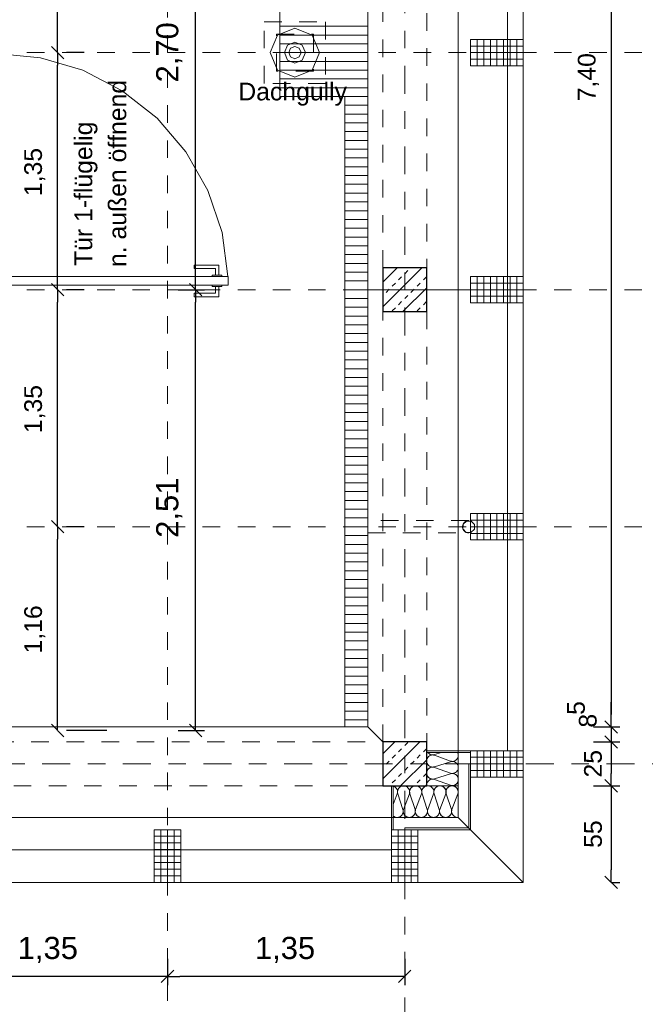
# Model space of a CAD drawing. Header units: metres. Extents: x -45.2 to 14.3, y -31.8 to 10.2.
# Tile 97 of 148: x -2.2 to 1.4, y -23 to -17.4. Entities that reach past the tile are written whole.
import ezdxf

# ---------------------------------------------------------------- set-up
doc = ezdxf.new("R2010")
doc.units = ezdxf.units.M
doc.header["$LTSCALE"] = 0.05
for name, pattern in [('Achsen 01', [5.291531, 3.175, -1.058062, 0.352704, -0.705764]), ('gestrichelt - 01', [2, 1, -1]), ('Raster 01', [2, 1, -1])]:
    doc.linetypes.add(name, pattern=pattern)
doc.layers.get('0').update_dxf_attribs({"lineweight": 25})
for name, color, linetype, lineweight, true_color in [('013_Beton und Stahlbetonarbeiten-000 Brüstung', 7, 'Continuous', 9, 0xa6a6a6), ('014_Fassadenarbeiten-000 Aufsicht Betonfertigteile', 7, 'Continuous', 9, 0xc0c0c0), ('014_Fassadenarbeiten-330 mineralische Dämmung', 7, 'Continuous', 9, 0x666666), ('021_DA-Brüstungsrinne', 7, 'Continuous', 9, 0xaaaaaa), ('021_DA-Dachgully', 5, 'Continuous', 18, 0x0000ff), ('021_DA-Notentwässerung', 5, 'Continuous', 18, 0x0000ff), ('030_Sonnenschutzarbeiten-Bemassung', 7, 'Continuous', 13, 0xff6633), ('031_Metallbauarbeiten-330 Aufsicht Metallbauarbeiten', 7, 'Continuous', 9, 0xa6a6a6), ('032_Metallarbeiten-Fenster', 7, 'Continuous', 13, 0x444444), ('032_Metallarbeiten-PR_Fassade', 7, 'Continuous', 13, 0x444444), ('AV1-Achsen', 1, 'Achsen 01', 18, 0xff0000), ('AV1-Raster', 7, 'Raster 01', 9, 0xa6a6a6)]:
    doc.layers.add(name, color=color, linetype=linetype, lineweight=lineweight, true_color=true_color)
for name, color, linetype, lineweight in [('013_Beton und Stahlbetonarbeiten-330 Außenstützen', 7, 'Continuous', 25), ('014_Fassadenarbeiten-330 Betonfertigteile vertikal', 7, 'Continuous', 9), ('Bemaßung-Bemaßung', 7, 'Continuous', 9)]:
    doc.layers.add(name, color=color, linetype=linetype, lineweight=lineweight)
doc.styles.add('Arial', font='arial.ttf')

msp = doc.modelspace()

# ---------------------------------------------------------------- linework, layer by layer
at = {"color": 0, "linetype": 'ByBlock', "lineweight": -2}
for p, q in [((-1.9757, -17.55), (-1.9757, -17.4793)), ((-1.9757, -17.55), (-1.9757, -17.6207)), ((-1.9757, -18.9), (-1.9757, -18.8293)), ((-1.1898, -18.9), (-1.1898, -18.8293)), ((-1.9757, -18.9), (-1.9757, -18.9707)), ((-1.1898, -18.9), (-1.1898, -18.9707)), ((-1.9757, -20.25), (-1.9757, -20.1793)), ((-1.9757, -20.25), (-1.9757, -20.3207)), ((-1.9757, -21.41), (-1.9757, -21.3393)), ((-1.1898, -21.41), (-1.1898, -21.3393)), ((1.175, -21.39), (1.175, -21.3193)), ((1.175, -21.39), (1.175, -21.3193)), ((1.175, -21.475), (1.175, -21.5457)), ((1.175, -21.475), (1.175, -21.5457)), ((1.175, -21.725), (1.175, -21.6543)), ((1.175, -21.725), (1.175, -21.7957)), ((1.175, -22.275), (1.175, -22.2043)), ((-1.35, -22.81), (-1.4207, -22.81)), ((-1.35, -22.81), (-1.2793, -22.81)), ((0, -22.81), (-0.0707, -22.81))]:
    msp.add_line(p, q, dxfattribs=at)
at = {"color": 0, "linetype": 'Continuous', "lineweight": 15}
for p, q in [((-1.9403, -17.5854), (-2.011, -17.5146)), ((-2.011, -17.5146), (-1.9403, -17.5854)), ((-1.9403, -18.9354), (-2.011, -18.8646)), ((-2.011, -18.8646), (-1.9403, -18.9354)), ((-1.1544, -18.9354), (-1.2251, -18.8646)), ((-1.2251, -18.8646), (-1.1544, -18.9354)), ((-1.9403, -20.2854), (-2.011, -20.2146)), ((-2.011, -20.2146), (-1.9403, -20.2854)), ((1.2104, -21.4254), (1.1396, -21.3546)), ((1.2104, -21.4254), (1.1396, -21.3546)), ((-1.9403, -21.4453), (-2.011, -21.3746)), ((-1.1544, -21.4453), (-1.2251, -21.3746)), ((1.1396, -21.4396), (1.2104, -21.5104)), ((1.1396, -21.4396), (1.2104, -21.5104)), ((1.1396, -21.6896), (1.2104, -21.7604)), ((1.2104, -21.7604), (1.1396, -21.6896)), ((1.2104, -22.3104), (1.1396, -22.2396)), ((-1.3146, -22.7746), (-1.3854, -22.8454)), ((-1.3854, -22.8454), (-1.3146, -22.7746)), ((0.0354, -22.7746), (-0.0354, -22.8454))]:
    msp.add_line(p, q, dxfattribs=at)
at = {"layer": '013_Beton und Stahlbetonarbeiten-000 Brüstung', "linetype": 'gestrichelt - 01'}
for points in [[(-0.125, -18.775), (-0.125, -16.325), (0.125, -16.325), (0.125, -18.775)], [(-0.125, -21.475), (-0.125, -19.025), (0.125, -19.025), (0.125, -21.475)], [(-2.325, -21.725), (-2.325, -21.475), (-0.125, -21.475), (-0.125, -21.725)]]:
    msp.add_lwpolyline(points, close=True, dxfattribs=at)
at = {"layer": '013_Beton und Stahlbetonarbeiten-330 Außenstützen', "color": 251, "linetype": 'Continuous', "lineweight": 13, "true_color": 0x4c4c4c}
for p, q in [((0.0982, -18.775), (-0.125, -18.9982)), ((-0.0432, -18.775), (-0.125, -18.8568)), ((-0.125, -18.7926), (-0.1237, -18.7914)), ((-0.0354, -18.8444), (-0.0177, -18.8267)), ((0, -18.809), (0.0177, -18.7914)), ((0.1061, -18.8444), (0.1237, -18.8267)), ((-0.0707, -18.8798), (-0.053, -18.8621)), ((0.125, -18.8897), (-0.0103, -19.025)), ((0.0707, -18.8798), (0.0884, -18.8621)), ((-0.125, -18.934), (-0.1237, -18.9328)), ((-0.1061, -18.9151), (-0.0884, -18.8974)), ((0, -18.9505), (0.0177, -18.9328)), ((0.0354, -18.9151), (0.053, -18.8974)), ((-0.0707, -19.0212), (-0.053, -19.0035)), ((-0.0354, -18.9858), (-0.0177, -18.9681)), ((0.0707, -19.0212), (0.0884, -19.0035)), ((0.1061, -18.9858), (0.1237, -18.9681)), ((0.0852, -21.475), (-0.125, -21.6852)), ((-0.0562, -21.475), (-0.125, -21.5438)), ((-0.125, -21.4796), (-0.1237, -21.4784)), ((-0.0354, -21.5314), (-0.0177, -21.5137)), ((0, -21.496), (0.0177, -21.4784)), ((0.1061, -21.5314), (0.1237, -21.5137)), ((-0.1061, -21.6021), (-0.0884, -21.5844)), ((-0.0707, -21.5668), (-0.053, -21.5491)), ((0.125, -21.5767), (-0.0233, -21.725)), ((0.0354, -21.6021), (0.053, -21.5844)), ((0.0707, -21.5668), (0.0884, -21.5491)), ((-0.125, -21.621), (-0.1237, -21.6198)), ((0, -21.6375), (0.0177, -21.6198)), ((-0.0707, -21.7082), (-0.053, -21.6905)), ((-0.0354, -21.6728), (-0.0177, -21.6551)), ((0.0707, -21.7082), (0.0884, -21.6905)), ((0.1061, -21.6728), (0.1237, -21.6551)), ((0.125, -21.7181), (0.1181, -21.725))]:
    msp.add_line(p, q, dxfattribs=at)
at = {"layer": '013_Beton und Stahlbetonarbeiten-330 Außenstützen'}
for points in [[(0.125, -18.775), (-0.125, -18.775), (-0.125, -19.025), (0.125, -19.025)], [(0.125, -21.475), (-0.125, -21.475), (-0.125, -21.725), (0.125, -21.725)]]:
    msp.add_lwpolyline(points, close=True, dxfattribs=at)
at = {"layer": '014_Fassadenarbeiten-000 Aufsicht Betonfertigteile'}
for points in [[(0.305, -21.905), (0.305, 0.305), (0.675, 0.675), (0.675, -22.275)], [(-39.455, -21.905), (0.305, -21.905), (0.675, -22.275), (-39.825, -22.275)]]:
    msp.add_lwpolyline(points, close=True, dxfattribs=at)
at = {"layer": '014_Fassadenarbeiten-330 Betonfertigteile vertikal', "color": 8, "linetype": 'Continuous', "lineweight": 9, "true_color": 0x808080}
for p, q in [((0.4125, -17.475), (0.4125, -17.625)), ((0.45, -17.475), (0.45, -17.625)), ((0.4875, -17.475), (0.4875, -17.625)), ((0.525, -17.475), (0.525, -17.625)), ((0.5625, -17.475), (0.5625, -17.625)), ((0.6, -17.475), (0.6, -17.625)), ((0.6375, -17.475), (0.6375, -17.625)), ((0.4125, -18.825), (0.4125, -18.975)), ((0.45, -18.825), (0.45, -18.975)), ((0.4875, -18.825), (0.4875, -18.975)), ((0.525, -18.825), (0.525, -18.975)), ((0.5625, -18.825), (0.5625, -18.975)), ((0.6, -18.825), (0.6, -18.975)), ((0.6375, -18.825), (0.6375, -18.975)), ((0.4125, -20.175), (0.4125, -20.325)), ((0.45, -20.175), (0.45, -20.325)), ((0.4875, -20.175), (0.4875, -20.325)), ((0.525, -20.175), (0.525, -20.325)), ((0.5625, -20.175), (0.5625, -20.325)), ((0.6, -20.175), (0.6, -20.325)), ((0.6375, -20.175), (0.6375, -20.325)), ((0.4125, -21.525), (0.4125, -21.675)), ((0.45, -21.525), (0.45, -21.675)), ((0.4875, -21.525), (0.4875, -21.675)), ((0.525, -21.525), (0.525, -21.675)), ((0.5625, -21.525), (0.5625, -21.675)), ((0.6, -21.525), (0.6, -21.675)), ((0.6375, -21.525), (0.6375, -21.675)), ((-1.3875, -21.975), (-1.3875, -22.275)), ((-1.35, -21.975), (-1.35, -22.275)), ((-1.3125, -21.975), (-1.3125, -22.275)), ((-0.0375, -21.975), (-0.0375, -22.275)), ((0, -21.975), (0, -22.275)), ((0.0375, -21.975), (0.0375, -22.275))]:
    msp.add_line(p, q, dxfattribs=at)
at = {"layer": '014_Fassadenarbeiten-330 Betonfertigteile vertikal', "color": 8, "linetype": 'Continuous', "lineweight": 13, "true_color": 0x808080}
for p, q in [((0.375, -17.5125), (0.675, -17.5125)), ((0.375, -17.55), (0.675, -17.55)), ((0.375, -17.5875), (0.675, -17.5875)), ((0.375, -18.8625), (0.675, -18.8625)), ((0.375, -18.9), (0.675, -18.9)), ((0.375, -18.9375), (0.675, -18.9375)), ((0.375, -20.2125), (0.675, -20.2125)), ((0.375, -20.25), (0.675, -20.25)), ((0.375, -20.2875), (0.675, -20.2875)), ((0.375, -21.5625), (0.675, -21.5625)), ((0.375, -21.6), (0.675, -21.6)), ((0.375, -21.6375), (0.675, -21.6375)), ((-1.425, -22.0125), (-1.275, -22.0125)), ((-0.075, -22.0125), (0.075, -22.0125)), ((-1.425, -22.05), (-1.275, -22.05)), ((-1.425, -22.0875), (-1.275, -22.0875)), ((-0.075, -22.05), (0.075, -22.05)), ((-0.075, -22.0875), (0.075, -22.0875)), ((-1.425, -22.125), (-1.275, -22.125)), ((-0.075, -22.125), (0.075, -22.125)), ((-1.425, -22.1625), (-1.275, -22.1625)), ((-1.425, -22.2), (-1.275, -22.2)), ((-0.075, -22.1625), (0.075, -22.1625)), ((-0.075, -22.2), (0.075, -22.2)), ((-1.425, -22.2375), (-1.275, -22.2375)), ((-0.075, -22.2375), (0.075, -22.2375))]:
    msp.add_line(p, q, dxfattribs=at)
at = {"layer": '014_Fassadenarbeiten-330 Betonfertigteile vertikal'}
for points in [[(0.675, -17.475), (0.675, -17.625), (0.375, -17.625), (0.375, -17.475)], [(0.675, -18.825), (0.675, -18.975), (0.375, -18.975), (0.375, -18.825)], [(0.675, -20.175), (0.675, -20.325), (0.375, -20.325), (0.375, -20.175)], [(0.675, -21.525), (0.675, -21.675), (0.375, -21.675), (0.375, -21.525)], [(-1.275, -21.975), (-1.425, -21.975), (-1.425, -22.275), (-1.275, -22.275)], [(0.075, -21.975), (-0.075, -21.975), (-0.075, -22.275), (0.075, -22.275)]]:
    msp.add_lwpolyline(points, close=True, dxfattribs=at)
at = {"layer": '014_Fassadenarbeiten-330 mineralische Dämmung'}
for points in [[(0.125, -21.535), (0.125, -21.725), (0.305, -21.725), (0.305, -21.535)], [(0.305, -21.725), (-0.065, -21.725), (-0.065, -21.905), (0.305, -21.905)]]:
    msp.add_lwpolyline(points, close=True, dxfattribs=at)
for points in [[(0.26, -21.7221), (0.266, -21.7235), (0.2722, -21.7237), (0.2783, -21.7229), (0.2841, -21.721), (0.2896, -21.718), (0.2944, -21.7142), (0.2984, -21.7095), (0.2984, -21.7095), (0.3016, -21.7043), (0.3038, -21.6985), (0.3049, -21.6924), (0.3049, -21.6862), (0.3038, -21.6802), (0.3016, -21.6744), (0.2984, -21.6691), (0.2984, -21.6691), (0.2944, -21.6645), (0.2896, -21.6606), (0.2841, -21.6577), (0.2783, -21.6558), (0.2722, -21.6549), (0.266, -21.6552), (0.26, -21.6565), (0.17, -21.6855), (0.17, -21.6855), (0.164, -21.6868), (0.1578, -21.6871), (0.1517, -21.6862), (0.1458, -21.6843), (0.1404, -21.6814), (0.1356, -21.6776), (0.1315, -21.6729), (0.1315, -21.6729), (0.1284, -21.6676), (0.1262, -21.6618), (0.1251, -21.6558), (0.1251, -21.6496), (0.1262, -21.6435), (0.1284, -21.6378), (0.1315, -21.6325), (0.1315, -21.6325), (0.1356, -21.6278), (0.1404, -21.624), (0.1458, -21.621), (0.1517, -21.6191), (0.1578, -21.6183), (0.164, -21.6185), (0.17, -21.6199), (0.26, -21.6532), (0.26, -21.6532), (0.266, -21.6545), (0.2722, -21.6548), (0.2783, -21.6539), (0.2841, -21.652), (0.2896, -21.6491), (0.2944, -21.6452), (0.2984, -21.6406), (0.2984, -21.6406), (0.3016, -21.6353), (0.3038, -21.6295), (0.3049, -21.6235), (0.3049, -21.6173), (0.3038, -21.6112), (0.3016, -21.6055), (0.2984, -21.6002), (0.2984, -21.6002), (0.2944, -21.5955), (0.2896, -21.5917), (0.2841, -21.5887), (0.2783, -21.5868), (0.2722, -21.586), (0.266, -21.5862), (0.26, -21.5876), (0.17, -21.6165), (0.17, -21.6165), (0.164, -21.6179), (0.1578, -21.6181), (0.1517, -21.6173), (0.1458, -21.6154), (0.1404, -21.6125), (0.1356, -21.6086), (0.1315, -21.604), (0.1315, -21.604), (0.1284, -21.5987), (0.1262, -21.5929), (0.1251, -21.5868), (0.1251, -21.5807), (0.1262, -21.5746), (0.1284, -21.5688), (0.1315, -21.5635), (0.1315, -21.5635), (0.1356, -21.5589), (0.1404, -21.555), (0.1458, -21.5521), (0.1517, -21.5502), (0.1578, -21.5493), (0.164, -21.5496), (0.17, -21.551), (0.26, -21.5842), (0.26, -21.5842), (0.2661, -21.5856), (0.2724, -21.5858), (0.2787, -21.5849), (0.2846, -21.5829), (0.2901, -21.5798), (0.2949, -21.5758), (0.299, -21.5709), (0.302, -21.5654), (0.3041, -21.5594), (0.305, -21.5532), (0.3047, -21.5469), (0.3033, -21.5408), (0.3008, -21.535)], [(0.2091, -21.535), (0.17, -21.5476), (0.17, -21.5476), (0.164, -21.5489), (0.1578, -21.5492), (0.1517, -21.5484), (0.1458, -21.5464), (0.1404, -21.5435), (0.1356, -21.5397), (0.1315, -21.535)], [(0.26, -21.7221), (0.2663, -21.7235), (0.2728, -21.7237), (0.2792, -21.7227), (0.2853, -21.7205), (0.2908, -21.7172), (0.2957, -21.7129), (0.2997, -21.7078), (0.3026, -21.702), (0.3044, -21.6958), (0.305, -21.6893), (0.3044, -21.6829), (0.3026, -21.6767), (0.2997, -21.6709), (0.2957, -21.6658), (0.2908, -21.6615), (0.2853, -21.6582), (0.2792, -21.656), (0.2728, -21.655), (0.2663, -21.6551), (0.26, -21.6565), (0.17, -21.6855), (0.17, -21.6855), (0.1637, -21.6869), (0.1572, -21.6871), (0.1508, -21.686), (0.1447, -21.6838), (0.1392, -21.6805), (0.1343, -21.6762), (0.1303, -21.6711), (0.1274, -21.6653), (0.1256, -21.6591), (0.125, -21.6527), (0.1256, -21.6462), (0.1274, -21.64), (0.1303, -21.6342), (0.1343, -21.6291), (0.1392, -21.6248), (0.1447, -21.6215), (0.1508, -21.6193), (0.1572, -21.6183), (0.1637, -21.6185), (0.17, -21.6199)], [(0.26, -21.5876), (0.266, -21.5862), (0.2722, -21.586), (0.2783, -21.5868), (0.2841, -21.5887), (0.2896, -21.5917), (0.2944, -21.5955), (0.2984, -21.6002), (0.2984, -21.6002), (0.3016, -21.6055), (0.3038, -21.6112), (0.3049, -21.6173), (0.3049, -21.6235), (0.3038, -21.6295), (0.3016, -21.6353), (0.2984, -21.6406), (0.2984, -21.6406), (0.2944, -21.6452), (0.2896, -21.6491), (0.2841, -21.652), (0.2783, -21.6539), (0.2722, -21.6548), (0.266, -21.6545), (0.26, -21.6532), (0.17, -21.6199), (0.17, -21.6199), (0.164, -21.6185), (0.1578, -21.6183), (0.1517, -21.6191), (0.1458, -21.621), (0.1404, -21.624), (0.1356, -21.6278), (0.1315, -21.6325), (0.1315, -21.6325), (0.1284, -21.6378), (0.1262, -21.6435), (0.1251, -21.6496), (0.1251, -21.6558), (0.1262, -21.6618), (0.1284, -21.6676), (0.1315, -21.6729), (0.1315, -21.6729), (0.1356, -21.6776), (0.1404, -21.6814), (0.1458, -21.6843), (0.1517, -21.6862), (0.1578, -21.6871), (0.164, -21.6868), (0.17, -21.6855), (0.26, -21.6565), (0.26, -21.6565), (0.266, -21.6552), (0.2722, -21.6549), (0.2783, -21.6558), (0.2841, -21.6577), (0.2896, -21.6606), (0.2944, -21.6645), (0.2984, -21.6691), (0.2984, -21.6691), (0.3016, -21.6744), (0.3038, -21.6802), (0.3049, -21.6862), (0.3049, -21.6924), (0.3038, -21.6985), (0.3016, -21.7043), (0.2984, -21.7095), (0.2984, -21.7095), (0.2944, -21.7142), (0.2896, -21.718), (0.2841, -21.721), (0.2783, -21.7229), (0.2722, -21.7237), (0.266, -21.7235), (0.26, -21.7221), (0.17, -21.6888), (0.17, -21.6888), (0.164, -21.6875), (0.1578, -21.6872), (0.1516, -21.6881), (0.1458, -21.69), (0.1403, -21.693), (0.1355, -21.6969), (0.1314, -21.7016), (0.1283, -21.7069), (0.1262, -21.7127), (0.1251, -21.7188), (0.1252, -21.725)], [(0.1642, -21.77), (0.1656, -21.764), (0.1658, -21.7578), (0.165, -21.7517), (0.1631, -21.7459), (0.1602, -21.7404), (0.1563, -21.7356), (0.1517, -21.7316), (0.1517, -21.7316), (0.1464, -21.7284), (0.1406, -21.7262), (0.1345, -21.7251), (0.1284, -21.7251), (0.1223, -21.7262), (0.1165, -21.7284), (0.1112, -21.7316), (0.1112, -21.7316), (0.1066, -21.7356), (0.1027, -21.7404), (0.0998, -21.7459), (0.0979, -21.7517), (0.097, -21.7578), (0.0973, -21.764), (0.0987, -21.77), (0.1276, -21.86), (0.1276, -21.86), (0.1289, -21.866), (0.1292, -21.8722), (0.1284, -21.8783), (0.1264, -21.8842), (0.1235, -21.8896), (0.1197, -21.8944), (0.115, -21.8985), (0.115, -21.8985), (0.1097, -21.9016), (0.1039, -21.9038), (0.0979, -21.9049), (0.0917, -21.9049), (0.0856, -21.9038), (0.0799, -21.9016), (0.0746, -21.8985), (0.0746, -21.8985), (0.0699, -21.8944), (0.0661, -21.8896), (0.0631, -21.8842), (0.0612, -21.8783), (0.0604, -21.8722), (0.0606, -21.866), (0.062, -21.86), (0.0953, -21.77), (0.0953, -21.77), (0.0966, -21.764), (0.0969, -21.7578), (0.0961, -21.7517), (0.0941, -21.7459), (0.0912, -21.7404), (0.0874, -21.7356), (0.0827, -21.7316), (0.0827, -21.7316), (0.0774, -21.7284), (0.0716, -21.7262), (0.0656, -21.7251), (0.0594, -21.7251), (0.0533, -21.7262), (0.0476, -21.7284), (0.0423, -21.7316), (0.0423, -21.7316), (0.0376, -21.7356), (0.0338, -21.7404), (0.0308, -21.7459), (0.0289, -21.7517), (0.0281, -21.7578), (0.0283, -21.764), (0.0297, -21.77), (0.0586, -21.86), (0.0586, -21.86), (0.06, -21.866), (0.0603, -21.8722), (0.0594, -21.8783), (0.0575, -21.8842), (0.0546, -21.8896), (0.0507, -21.8944), (0.0461, -21.8985), (0.0461, -21.8985), (0.0408, -21.9016), (0.035, -21.9038), (0.0289, -21.9049), (0.0228, -21.9049), (0.0167, -21.9038), (0.0109, -21.9016), (0.0056, -21.8985), (0.0056, -21.8985), (0.001, -21.8944), (-0.0029, -21.8896), (-0.0058, -21.8842), (-0.0077, -21.8783), (-0.0086, -21.8722), (-0.0083, -21.866), (-0.0069, -21.86), (0.0263, -21.77), (0.0263, -21.77), (0.0277, -21.764), (0.028, -21.7578), (0.0271, -21.7517), (0.0252, -21.7459), (0.0223, -21.7404), (0.0184, -21.7356), (0.0138, -21.7316), (0.0138, -21.7316), (0.0085, -21.7284), (0.0027, -21.7262), (-0.0034, -21.7251), (-0.0095, -21.7251), (-0.0156, -21.7262), (-0.0214, -21.7284), (-0.0267, -21.7316), (-0.0267, -21.7316), (-0.0313, -21.7356), (-0.0352, -21.7404), (-0.0381, -21.7459), (-0.04, -21.7517), (-0.0409, -21.7578), (-0.0406, -21.764), (-0.0392, -21.77), (-0.0103, -21.86), (-0.0103, -21.86), (-0.0089, -21.8662), (-0.0087, -21.8725), (-0.0096, -21.8787), (-0.0117, -21.8847), (-0.0148, -21.8902), (-0.0189, -21.895), (-0.0237, -21.8991), (-0.0293, -21.9021), (-0.0353, -21.9041), (-0.0415, -21.905), (-0.0478, -21.9047), (-0.054, -21.9032), (-0.0598, -21.9007), (-0.065, -21.8972)], [(-0.065, -21.7266), (-0.0594, -21.7289), (-0.0544, -21.7322), (-0.0499, -21.7362), (-0.0463, -21.741), (-0.0435, -21.7464), (-0.0417, -21.7521), (-0.041, -21.7581), (-0.0413, -21.7641), (-0.0426, -21.77), (-0.065, -21.8306)], [(0.3021, -21.77), (0.3035, -21.7637), (0.3037, -21.7572), (0.3027, -21.7508), (0.3005, -21.7447), (0.2972, -21.7392), (0.2929, -21.7343), (0.2878, -21.7303), (0.282, -21.7274), (0.2758, -21.7256), (0.2693, -21.725), (0.2629, -21.7256), (0.2567, -21.7274), (0.2509, -21.7303), (0.2458, -21.7343), (0.2415, -21.7392), (0.2382, -21.7447), (0.236, -21.7508), (0.235, -21.7572), (0.2351, -21.7637), (0.2365, -21.77), (0.2655, -21.86), (0.2655, -21.86), (0.2669, -21.8663), (0.2671, -21.8728), (0.266, -21.8792), (0.2638, -21.8853), (0.2605, -21.8908), (0.2562, -21.8957), (0.2511, -21.8997), (0.2453, -21.9026), (0.2391, -21.9044), (0.2327, -21.905), (0.2262, -21.9044), (0.22, -21.9026), (0.2142, -21.8997), (0.2091, -21.8957), (0.2048, -21.8908), (0.2015, -21.8853), (0.1993, -21.8792), (0.1983, -21.8728), (0.1985, -21.8663), (0.1999, -21.86), (0.2332, -21.77), (0.2332, -21.77), (0.2346, -21.7637), (0.2348, -21.7572), (0.2337, -21.7508), (0.2315, -21.7447), (0.2282, -21.7392), (0.2239, -21.7343), (0.2188, -21.7303), (0.213, -21.7274), (0.2068, -21.7256), (0.2004, -21.725), (0.1939, -21.7256), (0.1877, -21.7274), (0.1819, -21.7303), (0.1768, -21.7343), (0.1725, -21.7392), (0.1692, -21.7447), (0.167, -21.7508), (0.166, -21.7572), (0.1662, -21.7637), (0.1676, -21.77), (0.1965, -21.86), (0.1965, -21.86), (0.1979, -21.8663), (0.1981, -21.8728), (0.1971, -21.8792), (0.1949, -21.8853), (0.1916, -21.8908), (0.1873, -21.8957), (0.1822, -21.8997), (0.1764, -21.9026), (0.1702, -21.9044), (0.1637, -21.905), (0.1573, -21.9044), (0.1511, -21.9026), (0.1453, -21.8997), (0.1402, -21.8957), (0.1359, -21.8908), (0.1326, -21.8853), (0.1304, -21.8792), (0.1294, -21.8728), (0.1296, -21.8663), (0.131, -21.86), (0.1642, -21.77), (0.1642, -21.77), (0.1656, -21.7637), (0.1658, -21.7572), (0.1648, -21.7508), (0.1626, -21.7447), (0.1593, -21.7392), (0.155, -21.7343), (0.1499, -21.7303), (0.1441, -21.7274), (0.1379, -21.7256), (0.1314, -21.725), (0.125, -21.7256), (0.1188, -21.7274), (0.113, -21.7303), (0.1079, -21.7343), (0.1036, -21.7392), (0.1003, -21.7447), (0.0981, -21.7508), (0.0971, -21.7572), (0.0973, -21.7637), (0.0987, -21.77), (0.1276, -21.86), (0.1276, -21.86), (0.129, -21.8663), (0.1292, -21.8728), (0.1281, -21.8792), (0.1259, -21.8853), (0.1226, -21.8908), (0.1183, -21.8957), (0.1132, -21.8997), (0.1075, -21.9026), (0.1012, -21.9044), (0.0948, -21.905), (0.0883, -21.9044), (0.0821, -21.9026), (0.0764, -21.8997), (0.0712, -21.8957), (0.0669, -21.8908), (0.0636, -21.8853), (0.0614, -21.8792), (0.0604, -21.8728), (0.0606, -21.8663), (0.062, -21.86), (0.0953, -21.77), (0.0953, -21.77), (0.0967, -21.7637), (0.0969, -21.7572), (0.0958, -21.7508), (0.0936, -21.7447), (0.0903, -21.7392), (0.086, -21.7343), (0.0809, -21.7303), (0.0752, -21.7274), (0.0689, -21.7256), (0.0625, -21.725), (0.056, -21.7256), (0.0498, -21.7274), (0.0441, -21.7303), (0.0389, -21.7343), (0.0347, -21.7392), (0.0313, -21.7447), (0.0291, -21.7508), (0.0281, -21.7572), (0.0283, -21.7637), (0.0297, -21.77), (0.0586, -21.86), (0.0586, -21.86), (0.06, -21.8663), (0.0602, -21.8728), (0.0592, -21.8792), (0.057, -21.8853), (0.0537, -21.8908), (0.0494, -21.8957), (0.0443, -21.8997), (0.0385, -21.9026), (0.0323, -21.9044), (0.0258, -21.905), (0.0194, -21.9044), (0.0132, -21.9026), (0.0074, -21.8997), (0.0023, -21.8957), (-0.002, -21.8908), (-0.0053, -21.8853), (-0.0075, -21.8792), (-0.0085, -21.8728), (-0.0083, -21.8663), (-0.0069, -21.86)], [(0.1676, -21.77), (0.1662, -21.764), (0.166, -21.7578), (0.1668, -21.7517), (0.1687, -21.7459), (0.1717, -21.7404), (0.1755, -21.7356), (0.1802, -21.7316), (0.1802, -21.7316), (0.1855, -21.7284), (0.1912, -21.7262), (0.1973, -21.7251), (0.2035, -21.7251), (0.2095, -21.7262), (0.2153, -21.7284), (0.2206, -21.7316), (0.2206, -21.7316), (0.2252, -21.7356), (0.2291, -21.7404), (0.232, -21.7459), (0.2339, -21.7517), (0.2348, -21.7578), (0.2345, -21.764), (0.2332, -21.77), (0.1999, -21.86), (0.1999, -21.86), (0.1985, -21.866), (0.1983, -21.8722), (0.1991, -21.8783), (0.201, -21.8842), (0.204, -21.8896), (0.2078, -21.8944), (0.2125, -21.8985), (0.2125, -21.8985), (0.2178, -21.9016), (0.2235, -21.9038), (0.2296, -21.9049), (0.2358, -21.9049), (0.2418, -21.9038), (0.2476, -21.9016), (0.2529, -21.8985), (0.2529, -21.8985), (0.2576, -21.8944), (0.2614, -21.8896), (0.2643, -21.8842), (0.2662, -21.8783), (0.2671, -21.8722), (0.2668, -21.866), (0.2655, -21.86), (0.2365, -21.77), (0.2365, -21.77), (0.2352, -21.764), (0.2349, -21.7578), (0.2358, -21.7517), (0.2377, -21.7459), (0.2406, -21.7404), (0.2445, -21.7356), (0.2491, -21.7316), (0.2491, -21.7316), (0.2544, -21.7284), (0.2602, -21.7262), (0.2662, -21.7251), (0.2724, -21.7251), (0.2785, -21.7262), (0.2843, -21.7284), (0.2895, -21.7316), (0.2895, -21.7316), (0.2942, -21.7356), (0.298, -21.7404), (0.301, -21.7459), (0.3029, -21.7517), (0.3037, -21.7578), (0.3035, -21.764), (0.3021, -21.77), (0.2688, -21.86), (0.2688, -21.86), (0.2675, -21.866), (0.2672, -21.8722), (0.2681, -21.8784), (0.27, -21.8842), (0.273, -21.8897), (0.2769, -21.8945), (0.2816, -21.8986), (0.2869, -21.9017), (0.2927, -21.9038), (0.2988, -21.9049), (0.305, -21.9048)], [(0.2616, -21.725), (0.2676, -21.724), (0.2736, -21.724), (0.2795, -21.725)], [(0.305, -21.7684), (0.304, -21.7624), (0.304, -21.7564), (0.305, -21.7505)]]:
    msp.add_lwpolyline(points, dxfattribs=at)
at = {"layer": '021_DA-Brüstungsrinne', "color": 7, "linetype": 'Continuous', "lineweight": 9}
for p, q in [((-0.71, -17.4), (-0.21, -17.4)), ((-0.71, -17.45), (-0.21, -17.45)), ((-0.71, -17.5), (-0.21, -17.5)), ((-0.71, -17.55), (-0.21, -17.55)), ((-0.71, -17.6), (-0.21, -17.6)), ((-0.71, -17.65), (-0.21, -17.65)), ((-0.71, -17.7), (-0.21, -17.7)), ((-0.71, -17.75), (-0.21, -17.75)), ((-0.71, -17.8), (-0.21, -17.8)), ((-0.34, -17.85), (-0.21, -17.85)), ((-0.34, -17.9), (-0.21, -17.9)), ((-0.34, -17.95), (-0.21, -17.95)), ((-0.34, -18), (-0.21, -18)), ((-0.34, -18.05), (-0.21, -18.05)), ((-0.34, -18.1), (-0.21, -18.1)), ((-0.34, -18.15), (-0.21, -18.15)), ((-0.34, -18.2), (-0.21, -18.2)), ((-0.34, -18.25), (-0.21, -18.25)), ((-0.34, -18.3), (-0.21, -18.3)), ((-0.34, -18.35), (-0.21, -18.35)), ((-0.34, -18.4), (-0.21, -18.4)), ((-0.34, -18.45), (-0.21, -18.45)), ((-0.34, -18.5), (-0.21, -18.5)), ((-0.34, -18.55), (-0.21, -18.55)), ((-0.34, -18.6), (-0.21, -18.6)), ((-0.34, -18.65), (-0.21, -18.65)), ((-0.34, -18.7), (-0.21, -18.7)), ((-0.34, -18.75), (-0.21, -18.75)), ((-0.34, -18.8), (-0.21, -18.8)), ((-0.34, -18.85), (-0.21, -18.85)), ((-0.34, -18.9), (-0.21, -18.9)), ((-0.34, -18.95), (-0.21, -18.95)), ((-0.34, -19), (-0.21, -19)), ((-0.34, -19.05), (-0.21, -19.05)), ((-0.34, -19.1), (-0.21, -19.1)), ((-0.34, -19.15), (-0.21, -19.15)), ((-0.34, -19.2), (-0.21, -19.2)), ((-0.34, -19.25), (-0.21, -19.25)), ((-0.34, -19.3), (-0.21, -19.3)), ((-0.34, -19.35), (-0.21, -19.35)), ((-0.34, -19.4), (-0.21, -19.4)), ((-0.34, -19.45), (-0.21, -19.45)), ((-0.34, -19.5), (-0.21, -19.5)), ((-0.34, -19.55), (-0.21, -19.55)), ((-0.34, -19.6), (-0.21, -19.6)), ((-0.34, -19.65), (-0.21, -19.65)), ((-0.34, -19.7), (-0.21, -19.7)), ((-0.34, -19.75), (-0.21, -19.75)), ((-0.34, -19.8), (-0.21, -19.8)), ((-0.34, -19.85), (-0.21, -19.85)), ((-0.34, -19.9), (-0.21, -19.9)), ((-0.34, -19.95), (-0.21, -19.95)), ((-0.34, -20), (-0.21, -20)), ((-0.34, -20.05), (-0.21, -20.05)), ((-0.34, -20.1), (-0.21, -20.1)), ((-0.34, -20.15), (-0.21, -20.15)), ((-0.34, -20.2), (-0.21, -20.2)), ((-0.34, -20.25), (-0.21, -20.25)), ((-0.34, -20.3), (-0.21, -20.3)), ((-0.34, -20.35), (-0.21, -20.35)), ((-0.34, -20.4), (-0.21, -20.4)), ((-0.34, -20.45), (-0.21, -20.45)), ((-0.34, -20.5), (-0.21, -20.5)), ((-0.34, -20.55), (-0.21, -20.55)), ((-0.34, -20.6), (-0.21, -20.6)), ((-0.34, -20.65), (-0.21, -20.65)), ((-0.34, -20.7), (-0.21, -20.7)), ((-0.34, -20.75), (-0.21, -20.75)), ((-0.34, -20.8), (-0.21, -20.8)), ((-0.34, -20.85), (-0.21, -20.85)), ((-0.34, -20.9), (-0.21, -20.9)), ((-0.34, -20.95), (-0.21, -20.95)), ((-0.34, -21), (-0.21, -21)), ((-0.34, -21.05), (-0.21, -21.05)), ((-0.34, -21.1), (-0.21, -21.1)), ((-0.34, -21.15), (-0.21, -21.15)), ((-0.34, -21.2), (-0.21, -21.2)), ((-0.34, -21.25), (-0.21, -21.25)), ((-0.34, -21.3), (-0.21, -21.3)), ((-0.34, -21.35), (-0.21, -21.35))]:
    msp.add_line(p, q, dxfattribs=at)
at = {"layer": '021_DA-Brüstungsrinne'}
for points in [[(-0.71, -17.3), (-0.21, -17.3), (-0.21, -17.8), (-0.71, -17.8)], [(-0.34, -17.8), (-0.21, -17.8), (-0.21, -21.39), (-0.34, -21.39)]]:
    msp.add_lwpolyline(points, close=True, dxfattribs=at)
at = {"layer": '021_DA-Dachgully', "linetype": 'gestrichelt - 01'}
for points in [[(-0.8, -17.725), (-0.8, -17.375), (-0.45, -17.375), (-0.45, -17.725)], [(-0.73, -17.655), (-0.73, -17.445), (-0.52, -17.445), (-0.52, -17.655)], [(-0.625, -17.4905), (-0.5829, -17.5079), (-0.5655, -17.55), (-0.5829, -17.5921), (-0.625, -17.6095), (-0.6671, -17.5921), (-0.6845, -17.55), (-0.6671, -17.5079)], [(-0.625, -17.515), (-0.6003, -17.5253), (-0.59, -17.55), (-0.6003, -17.5747), (-0.625, -17.585), (-0.6497, -17.5747), (-0.66, -17.55), (-0.6497, -17.5253)]]:
    msp.add_lwpolyline(points, close=True, dxfattribs=at)
at = {"layer": '021_DA-Dachgully'}
msp.add_lwpolyline([(-0.625, -17.41), (-0.526, -17.451), (-0.485, -17.55), (-0.526, -17.649), (-0.625, -17.69), (-0.724, -17.649), (-0.765, -17.55), (-0.724, -17.451)], close=True, dxfattribs=at)
at = {"layer": '021_DA-Notentwässerung', "linetype": 'gestrichelt - 01'}
for points in [[(0.3644, -20.285), (0.358, -20.2844), (0.3517, -20.2826), (0.346, -20.2798), (0.3408, -20.2759), (0.3365, -20.2711), (0.3331, -20.2656), (0.3307, -20.2596), (0.3295, -20.2532), (0.3295, -20.2468), (0.3307, -20.2404), (0.3331, -20.2344), (0.3365, -20.2289), (0.3408, -20.2241), (0.346, -20.2202), (0.3517, -20.2174), (0.358, -20.2156), (0.3644, -20.215), (-0.21, -20.215), (-0.21, -20.285)], [(0.3971, -20.2376), (0.3963, -20.2644), (0.3768, -20.2827), (0.35, -20.2819), (0.3317, -20.2624), (0.3325, -20.2356), (0.352, -20.2173), (0.3788, -20.2181)]]:
    msp.add_lwpolyline(points, close=True, dxfattribs=at)
at = {"layer": '030_Sonnenschutzarbeiten-Bemassung', "color": 0, "lineweight": -2}
for p, q in [((-1.1898, -18.8293), (-1.1898, -16.2707)), ((-1.2898, -18.9), (-1.1398, -18.9)), ((-1.2898, -18.9), (-1.1398, -18.9)), ((-1.1898, -21.3393), (-1.1898, -18.9707)), ((-1.2898, -21.41), (-1.1398, -21.41)), ((-1.35, -22.71), (-1.35, -22.86)), ((-1.35, -22.71), (-1.35, -22.86)), ((0, -22.71), (0, -22.86)), ((-1.4207, -22.81), (-2.6293, -22.81)), ((-0.0707, -22.81), (-1.2793, -22.81))]:
    msp.add_line(p, q, dxfattribs=at)
at = {"layer": '031_Metallbauarbeiten-330 Aufsicht Metallbauarbeiten'}
for points in [[(-0.21, -18.9), (0.585, -18.9), (0.585, -16.2), (-0.21, -16.2)], [(0.585, -21.525), (0.585, -18.9), (-0.21, -18.9), (-0.21, -21.39), (-0.125, -21.475), (0.125, -21.475), (0.125, -21.525)], [(-2.325, -21.39), (-2.325, -21.975), (-2.625, -21.975), (-2.625, -22.09), (-0.075, -22.09), (-0.075, -21.725), (-0.125, -21.725), (-0.125, -21.475), (-0.21, -21.39)]]:
    msp.add_lwpolyline(points, close=True, dxfattribs=at)
at = {"layer": '032_Metallarbeiten-PR_Fassade', "color": 0, "lineweight": -2}
for p, q in [((-1.9757, -17.4793), (-1.9757, -16.2707)), ((-1.825, -17.55), (-1.9257, -17.55)), ((-1.825, -17.55), (-1.9257, -17.55)), ((-1.9757, -18.8293), (-1.9757, -17.6207)), ((-1.825, -18.9), (-1.9257, -18.9)), ((-1.825, -18.9), (-1.9257, -18.9)), ((-1.9757, -20.1793), (-1.9757, -18.9707)), ((-1.825, -20.25), (-1.9257, -20.25)), ((-1.825, -20.25), (-1.9257, -20.25)), ((-1.9757, -21.3393), (-1.9757, -20.3207)), ((-1.695, -21.41), (-1.9257, -21.41))]:
    msp.add_line(p, q, dxfattribs=at)
at = {"layer": '032_Metallarbeiten-PR_Fassade'}
msp.add_lwpolyline([(-1.0059, -18.825), (-1.0396, -18.5747), (-1.1203, -18.3354), (-1.2451, -18.1159), (-1.4095, -17.9241), (-1.6073, -17.7672), (-1.8314, -17.6508), (-2.0736, -17.5792), (-2.325, -17.555)], dxfattribs=at)
for points in [[(-1.0575, -18.8175), (-1.0775, -18.8175), (-1.0775, -18.78), (-1.1975, -18.78), (-1.1975, -18.76), (-1.0575, -18.76)], [(-2.325, -18.875), (-2.325, -18.825), (-1.005, -18.825), (-1.005, -18.875)], [(-1.095, -18.825), (-1.095, -18.8175), (-1.04, -18.8175), (-1.04, -18.825)], [(-1.0575, -18.8825), (-1.0775, -18.8825), (-1.0775, -18.92), (-1.1975, -18.92), (-1.1975, -18.94), (-1.0575, -18.94)], [(-1.095, -18.8825), (-1.095, -18.875), (-1.04, -18.875), (-1.04, -18.8825)]]:
    msp.add_lwpolyline(points, close=True, dxfattribs=at)
at = {"layer": '032_Metallarbeiten-PR_Fassade', "color": 251, "true_color": 0x555555}
for points in [[(0.375, -21.535), (0.125, -21.535), (0.125, -21.525), (0.375, -21.525)], [(0.365, -21.6), (0.365, -21.965), (0, -21.965), (0, -21.975), (0.375, -21.975), (0.375, -21.6)], [(-0.065, -21.725), (-0.065, -21.975), (-0.075, -21.975), (-0.075, -21.725)]]:
    msp.add_lwpolyline(points, close=True, dxfattribs=at)
at = {"layer": 'AV1-Achsen'}
for p, q in [((0, -26.5), (0, 4.9)), ((-43.35, -21.6), (4.2, -21.6))]:
    msp.add_line(p, q, dxfattribs=at)
at = {"layer": 'AV1-Raster'}
for p, q in [((-1.35, -22.95), (-1.35, 1.35)), ((1.35, -17.55), (-40.5, -17.55)), ((1.35, -18.9), (-40.5, -18.9)), ((1.35, -20.25), (-40.5, -20.25))]:
    msp.add_line(p, q, dxfattribs=at)
at = {"layer": 'Bemaßung-Bemaßung', "color": 0, "linetype": 'Continuous', "lineweight": -2}
for p, q in [((1.175, -14.0607), (1.175, -21.3193)), ((1.175, -21.3193), (1.175, -21.2486)), ((1.075, -21.39), (1.225, -21.39)), ((1.075, -21.39), (1.225, -21.39)), ((1.175, -21.39), (1.175, -21.475)), ((1.075, -21.475), (1.225, -21.475)), ((1.075, -21.475), (1.225, -21.475)), ((1.175, -21.5457), (1.175, -21.6543)), ((1.175, -21.5457), (1.175, -21.6164)), ((1.075, -21.725), (1.225, -21.725)), ((1.075, -21.725), (1.225, -21.725)), ((1.175, -21.7957), (1.175, -22.2043)), ((1.175, -22.275), (1.225, -22.275))]:
    msp.add_line(p, q, dxfattribs=at)
at = {"layer": 'Defpoints', "color": 0, "lineweight": 0}
for p, q in [((0.675, -17.475), (0.675, -17.475)), ((0.675, -17.475), (0.675, -17.475)), ((-1.9757, -17.55), (-1.9757, -17.55)), ((0.675, -17.625), (0.675, -17.625)), ((0.675, -17.625), (0.675, -17.625)), ((-0.125, -18.775), (-0.125, -18.775)), ((-0.125, -18.775), (-0.125, -18.775)), ((0.675, -18.825), (0.675, -18.825)), ((0.675, -18.825), (0.675, -18.825)), ((-1.9757, -18.9), (-1.9757, -18.9)), ((-1.1898, -18.9), (-1.1898, -18.9)), ((0.675, -18.975), (0.675, -18.975)), ((0.675, -18.975), (0.675, -18.975)), ((-0.125, -19.025), (-0.125, -19.025)), ((-0.125, -19.025), (-0.125, -19.025)), ((0.675, -20.175), (0.675, -20.175)), ((0.675, -20.175), (0.675, -20.175)), ((-1.9757, -20.25), (-1.9757, -20.25)), ((0.675, -20.325), (0.675, -20.325)), ((0.675, -20.325), (0.675, -20.325)), ((-0.21, -21.39), (-0.21, -21.39)), ((-0.21, -21.39), (-0.21, -21.39)), ((-0.21, -21.39), (-0.21, -21.39)), ((-0.21, -21.39), (-0.21, -21.39)), ((1.175, -21.39), (1.175, -21.39)), ((-0.125, -21.475), (-0.125, -21.475)), ((-0.125, -21.475), (-0.125, -21.475)), ((-0.125, -21.475), (-0.125, -21.475)), ((-0.125, -21.475), (-0.125, -21.475)), ((-0.125, -21.475), (-0.125, -21.475)), ((-0.125, -21.475), (-0.125, -21.475)), ((0.125, -21.475), (0.125, -21.475)), ((0.125, -21.475), (0.125, -21.475)), ((0.675, -21.525), (0.675, -21.525)), ((0.675, -21.525), (0.675, -21.525)), ((1.175, -21.475), (1.175, -21.475)), ((0, -21.6), (0, -21.6)), ((0, -21.6), (0, -21.6)), ((0, -21.6), (0, -21.6)), ((0, -21.6), (0, -21.6)), ((0.49, -21.675), (0.49, -21.675)), ((0.49, -21.675), (0.49, -21.675)), ((0.675, -21.675), (0.675, -21.675)), ((0.675, -21.675), (0.675, -21.675)), ((0.675, -21.675), (0.675, -21.675)), ((-0.125, -21.725), (-0.125, -21.725)), ((-0.125, -21.725), (-0.125, -21.725)), ((-0.125, -21.725), (-0.125, -21.725)), ((-0.125, -21.725), (-0.125, -21.725)), ((-0.125, -21.725), (-0.125, -21.725)), ((0.125, -21.725), (0.125, -21.725)), ((1.175, -21.725), (1.175, -21.725)), ((-1.35, -21.975), (-1.35, -21.975)), ((-1.35, -21.975), (-1.35, -21.975)), ((0, -21.975), (0, -21.975)), ((0.49, -22.09), (0.49, -22.09)), ((0.49, -22.09), (0.49, -22.09)), ((-1.425, -22.275), (-1.425, -22.275)), ((-1.425, -22.275), (-1.425, -22.275)), ((-1.275, -22.275), (-1.275, -22.275)), ((-1.275, -22.275), (-1.275, -22.275)), ((-0.075, -22.275), (-0.075, -22.275)), ((-0.075, -22.275), (-0.075, -22.275)), ((0.075, -22.275), (0.075, -22.275)), ((0.075, -22.275), (0.075, -22.275)), ((0.075, -22.275), (0.075, -22.275)), ((0.075, -22.275), (0.075, -22.275)), ((0.675, -22.275), (0.675, -22.275)), ((0.675, -22.275), (0.675, -22.275)), ((0.675, -22.275), (0.675, -22.275)), ((1.175, -22.275), (1.175, -22.275)), ((-1.35, -22.81), (-1.35, -22.81))]:
    msp.add_line(p, q, dxfattribs=at)

# ---------------------------------------------------------------- texts
at = {"layer": '021_DA-Dachgully', "color": 8, "true_color": 0x777777, "insert": (-0.9471, -17.8524), "char_height": 0.10087, "attachment_point": 7, "style": 'Arial'}
msp.add_mtext('Dachgully', dxfattribs=at)
at = {"layer": '030_Sonnenschutzarbeiten-Bemassung', "color": 0, "char_height": 0.12609, "attachment_point": 7, "rotation": 90, "style": 'Arial'}
for s, insert in [('2,70', (-1.265, -17.7198)), ('2,51', (-1.265, -20.3128))]:
    msp.add_mtext(s, dxfattribs=dict(at, insert=insert))
at = {"layer": '030_Sonnenschutzarbeiten-Bemassung', "color": 0, "char_height": 0.12609, "attachment_point": 7, "style": 'Arial'}
for insert in [(-2.2025, -22.7348), (-0.8525, -22.7348)]:
    msp.add_mtext('1,35', dxfattribs=dict(at, insert=insert))
at = {"layer": '032_Metallarbeiten-Fenster', "color": 5, "true_color": 0x0000ff, "char_height": 0.100872, "attachment_point": 7, "rotation": 90, "style": 'Arial'}
for s, insert in [('n. außen öffnend', (-1.5835, -18.7708)), ('Tür 1-flügelig', (-1.7481, -18.7649))]:
    msp.add_mtext(s, dxfattribs=dict(at, insert=insert))
at = {"layer": '032_Metallarbeiten-PR_Fassade', "color": 0, "char_height": 0.10087, "attachment_point": 7, "rotation": 90, "style": 'Arial'}
for s, insert in [('1,35', (-2.0458, -18.367)), ('1,35', (-2.0458, -19.717)), ('1,16', (-2.0458, -20.9716))]:
    msp.add_mtext(s, dxfattribs=dict(at, insert=insert))
at = {"layer": 'Bemaßung-Bemaßung', "color": 0, "attachment_point": 7, "rotation": 90, "style": 'Arial'}
for s, insert, char_height in [('7,40', (1.1048, -17.8271), 0.10087), ('5', (1.0264, -21.3212), 0.1009), ('8', (1.0936, -21.3937), 0.1009), ('25', (1.1231, -21.6776), 0.10087), ('55', (1.1233, -22.0785), 0.10087)]:
    msp.add_mtext(s, dxfattribs=dict(at, insert=insert, char_height=char_height))

doc.saveas('drawing.dxf')
